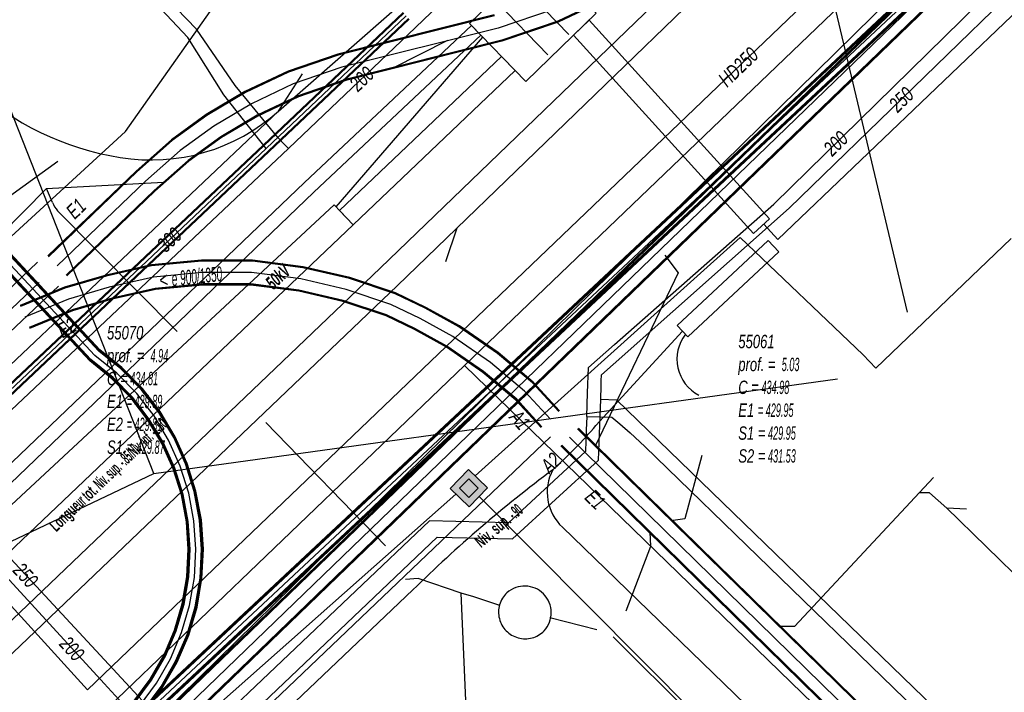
# Model space of a CAD drawing. Header units: metres. Extents: x 2695563 to 2696938, y 1260544 to 1262032.
# Tile 22 of 256: x 2695726 to 2695763, y 1261015 to 1261041. Entities that reach past the tile are written whole.
import ezdxf

# ---------------------------------------------------------------- set-up
doc = ezdxf.new("R2010")
doc.units = ezdxf.units.M
doc.header["$LTSCALE"] = 100
doc.linetypes.add('AUSGEZOGEN', pattern=[0])
doc.linetypes.add('STRICHLINIE2_S3', pattern=[0.25, 0.15, -0.1])
for name, color, linetype in [('Eau portable_Cadastre des conduites_Conduite', 171, 'AUSGEZOGEN'), ('Eau potable_Cadastre des conduites_Conduite_Texte', 171, 'AUSGEZOGEN'), ('EU_Cadastre des conduites', 24, 'AUSGEZOGEN'), ('EU_Cadastre des conduites – Texte', 7, 'AUSGEZOGEN'), ('EU_Cadastre des conduites_Axe de tracé', 24, 'AUSGEZOGEN'), ('EU_Cadastre des conduites_Regard normalisé – Texte', 24, 'AUSGEZOGEN'), ('EU_Cadastre des conduites_Regard – Polygone de détail', 24, 'AUSGEZOGEN'), ('EU_Cadastre des conduites_Texte entrée-sortie', 24, 'AUSGEZOGEN'), ('Gaz_Cadastre des conduites_Conduite', 32, 'AUSGEZOGEN'), ('Gaz_Cadastre des conduites_Conduite_Texte', 32, 'AUSGEZOGEN'), ('Réseau électrique_Cadastre des conduite_Bord du tracé', 1, 'AUSGEZOGEN'), ('Réseau électrique_Cadastre des conduite_Tronçon de tracé', 1, 'AUSGEZOGEN'), ('Réseau électrique_Cadastre des conduite_Tronçon de tracé_Texte', 1, 'AUSGEZOGEN'), ('Réseau électrique_Cadastre des conduites_Ouvrage_Surface-Ligne-Point', 1, 'AUSGEZOGEN'), ('Réseau électrique_Point altimétrique_Texte', 7, 'AUSGEZOGEN'), ('Télécommunications_SW_Cadastre des conduites_Bord du tracé', 94, 'AUSGEZOGEN'), ('Télécommunications_SW_Cadastre des conduites_Ouvrage', 94, 'AUSGEZOGEN')]:
    doc.layers.add(name, color=color, linetype=linetype)
doc.styles.add('ARIAL', font='arial.ttf')
doc.styles.add('ARIALNARROW', font='ARIALN.TTF')
pattern_1 = [(0, (2708005, 1273150), (6075, 6075), [6075, -6075]), (90, (2708005, 1273150), (-6075, 6075), [6075, -6075])]

# ---------------------------------------------------------------- blocks, each defined once
blk = doc.blocks.new('COMPLEXOBJECT_1511')
at = {"layer": 'EU_Cadastre des conduites_Regard – Polygone de détail', "color": 24, "linetype": 'STRICHLINIE2_S3', "transparency": 33554687}
for centre, radius, start, end in [((5744.344, 11018.566), 1.004, 44.6344, 131.7185), ((5744.366, 11018.587), 1.004, 133.4726, 315.2353), ((5744.343, 11018.565), 1.005, 317.077, 44.6529)]:
    blk.add_arc(centre, radius, start, end, dxfattribs=at)
blk = doc.blocks.new('COMPLEXOBJECT_2309')
at = {"layer": 'Réseau électrique_Cadastre des conduite_Tronçon de tracé', "color": 1, "linetype": 'AUSGEZOGEN', "transparency": 33554687}
blk.add_line((5747.032, 11025.619), (5750.295, 11029.169), dxfattribs=at)
blk.add_arc((5732.505, 11038.17), 19.198, 312.2177, 319.1738, dxfattribs=at)
blk = doc.blocks.new('COMPLEXOBJECT_2523')
at = {"layer": 'Réseau électrique_Cadastre des conduite_Tronçon de tracé', "color": 1, "linetype": 'AUSGEZOGEN', "transparency": 33554687}
blk.add_line((5731.259, 11029.158), (5726.754, 11033.713), dxfattribs=at)
blk.add_lwpolyline([(5726.56, 11034.029), (5726.339, 11034.545), (5730.74, 11034.795)], dxfattribs=at)
blk.add_arc((5727.342, 11034.292), 0.825, 198.5642, 224.5293, dxfattribs=at)
blk = doc.blocks.new('COMPLEXOBJECT_2755')
at = {"layer": 'Télécommunications_SW_Cadastre des conduites_Bord du tracé', "color": 94, "linetype": 'AUSGEZOGEN', "transparency": 33554687}
blk.add_line((5727.343, 11011.463), (5768.592, 11051.978), dxfattribs=at)

msp = doc.modelspace()

# ---------------------------------------------------------------- hatches: boundary and pattern name
at = {"layer": 'Réseau électrique_Cadastre des conduite_Bord du tracé', "lineweight": 18, "transparency": 33554687}
h = msp.add_hatch(dxfattribs=at)
h.set_pattern_fill('MUSTER', color=1, scale=6075, style=0, pattern_type=2)
h.set_pattern_definition(pattern_1)
h.paths.add_polyline_path([(2695722.339, 1261014.616), (2695722.973, 1261013.952), (2695740.509, 1261030.698), (2695765.875, 1261055.225), (2695796.332, 1261084.212), (2695795.758, 1261084.829), (2695765.279, 1261055.852), (2695739.873, 1261031.361)], flags=0)
h = msp.add_hatch(dxfattribs=at)
h.set_pattern_fill('MUSTER', color=1, scale=6075, style=0, pattern_type=2)
h.set_pattern_definition(pattern_1)
h.paths.add_polyline_path([(2695703.043, 1261001.255), (2695737.375, 1261034.217), (2695743.661, 1261040.14), (2695743.312, 1261040.501), (2695737.028, 1261034.581), (2695700.244, 1260999.403), (2695702.504, 1261000.984)], flags=0)
h = msp.add_hatch(dxfattribs=at)
h.set_pattern_fill('MUSTER', color=1, scale=6075, style=0, pattern_type=2)
h.set_pattern_definition(pattern_1)
h.paths.add_polyline_path([(2695747.744, 1261040.702), (2695747.157, 1261040.134), (2695753.934, 1261032.666), (2695754.536, 1261033.213)], flags=0)
h = msp.add_hatch(dxfattribs=at)
h.set_pattern_fill('MUSTER', color=1, scale=6075, style=0, pattern_type=2)
h.set_pattern_definition(pattern_1)
h.paths.add_polyline_path([(2695744.441, 1261039.333), (2695738.336, 1261033.536), (2695738.852, 1261032.993), (2695744.955, 1261038.802)], flags=0)
h = msp.add_hatch(dxfattribs=at)
h.set_pattern_fill('MUSTER', color=1, scale=6075, style=0, pattern_type=2)
h.set_pattern_definition(pattern_1)
h.paths.add_polyline_path([(2695738.14, 1261033.742), (2695725.987, 1261022.438), (2695709.807, 1261006.777), (2695710.519, 1261006.029), (2695738.852, 1261032.993)], flags=0)
h = msp.add_hatch(dxfattribs=at)
h.set_pattern_fill('MUSTER', color=1, scale=6075, style=0, pattern_type=2)
h.set_pattern_definition(pattern_1)
h.paths.add_polyline_path([(2695754.491, 1261032.398), (2695751.058, 1261029.202), (2695751.458, 1261028.772), (2695754.891, 1261031.969)], flags=0)
at = {"layer": 'Réseau électrique_Cadastre des conduites_Ouvrage_Surface-Ligne-Point', "lineweight": 18, "transparency": 33554687}
h = msp.add_hatch(dxfattribs=at)
h.set_pattern_fill('MUSTER', color=1, scale=4050, style=0, pattern_type=2)
h.set_pattern_definition([(0, (2703955, 1269100), (4050, 4050), [4050, -4050]), (90, (2703955, 1269100), (-4050, 4050), [4050, -4050])])
h.paths.add_polyline_path([(2695748.013, 1261040.963), (2695745.893, 1261043.155), (2695743.234, 1261040.582), (2695745.354, 1261038.39)], flags=0)
at = {"layer": 'Télécommunications_SW_Cadastre des conduites_Ouvrage', "transparency": 33554687}
for points in [[(2695743.221, 1261022.36), (2695743.92, 1261023.076), (2695743.204, 1261023.774), (2695742.505, 1261023.059)], [(2695743.217, 1261022.714), (2695743.566, 1261023.071), (2695743.208, 1261023.421), (2695742.859, 1261023.063)]]:
    msp.add_hatch(color=7, dxfattribs=at).paths.add_polyline_path(points)

# ---------------------------------------------------------------- linework, layer by layer
at = {"layer": 'Eau portable_Cadastre des conduites_Conduite', "color": 7, "linetype": 'AUSGEZOGEN', "transparency": 33554687}
for points in [[(2695722.774, 1261023.016), (2695723.181, 1261023.388), (2695723.732, 1261023.908), (2695736.416, 1261035.865), (2695741.209, 1261040.431), (2695743.57, 1261042.701), (2695745.68, 1261043.119), (2695754.943, 1261052.063), (2695756.77, 1261053.865), (2695764.114, 1261062.228), (2695765.018, 1261063.257)], [(2695747.653, 1261025.769), (2695747.687, 1261026.658), (2695747.724, 1261027.619), (2695748.699, 1261028.479), (2695754.703, 1261033.774), (2695772.087, 1261050.831), (2695773.594, 1261052.294)], [(2695734.409, 1261038.239), (2695732.959, 1261040.37), (2695730.31, 1261043.119)], [(2695736.416, 1261035.865), (2695736.287, 1261036.001), (2695736.032, 1261036.273), (2695734.409, 1261038.239)], [(2695747.653, 1261025.769), (2695747.633, 1261025.249), (2695747.604, 1261024.446), (2695744.709, 1261021.767), (2695741.725, 1261021.841), (2695733.408, 1261013.926), (2695733.154, 1261013.685), (2695732.176, 1261012.754)], [(2695747.653, 1261025.769), (2695748.594, 1261025.75), (2695748.906, 1261025.488), (2695749.296, 1261025.159), (2695749.838, 1261024.634), (2695768.576, 1261006.454), (2695773.895, 1261001.262), (2695787.668, 1260987.873), (2695795.293, 1260980.379), (2695805.162, 1260970.74), (2695811.352, 1260964.732), (2695816.951, 1260959.24), (2695820.265, 1260956.026), (2695824.834, 1260951.583), (2695830.431, 1260946.151), (2695831.445, 1260945.129), (2695833.738, 1260942.9), (2695834.365, 1260942.29)], [(2695722.774, 1261023.016), (2695723.286, 1261022.457), (2695729.475, 1261015.702), (2695730.715, 1261014.349), (2695731.816, 1261013.147), (2695732.176, 1261012.754)]]:
    msp.add_lwpolyline(points, dxfattribs=at)
at = {"layer": 'EU_Cadastre des conduites', "linetype": 'AUSGEZOGEN', "transparency": 33554687}
for p, q in [((2695748.393, 1261041.545), (2695746.566, 1261040.665)), ((2695748.403, 1261041.528), (2695746.573, 1261040.646)), ((2695748.413, 1261041.51), (2695746.581, 1261040.628)), ((2695744.167, 1261040.908), (2695738.282, 1261039.426)), ((2695744.173, 1261040.889), (2695738.288, 1261039.407)), ((2695744.178, 1261040.87), (2695738.293, 1261039.388)), ((2695746.566, 1261040.665), (2695744.45, 1261039.948)), ((2695746.573, 1261040.646), (2695744.455, 1261039.929)), ((2695746.581, 1261040.628), (2695744.461, 1261039.91)), ((2695744.45, 1261039.948), (2695738.567, 1261038.466)), ((2695744.455, 1261039.929), (2695738.572, 1261038.447)), ((2695744.461, 1261039.91), (2695738.578, 1261038.428)), ((2695738.282, 1261039.426), (2695736.404, 1261038.781)), ((2695738.288, 1261039.407), (2695736.411, 1261038.763)), ((2695738.293, 1261039.388), (2695736.419, 1261038.744)), ((2695736.404, 1261038.781), (2695734.776, 1261038.011)), ((2695736.411, 1261038.763), (2695734.785, 1261037.993)), ((2695736.419, 1261038.744), (2695734.795, 1261037.975)), ((2695738.567, 1261038.466), (2695736.781, 1261037.854)), ((2695738.572, 1261038.447), (2695736.789, 1261037.835)), ((2695738.578, 1261038.428), (2695736.796, 1261037.817)), ((2695734.776, 1261038.011), (2695733.322, 1261037.15)), ((2695734.785, 1261037.993), (2695733.333, 1261037.134)), ((2695734.795, 1261037.975), (2695733.344, 1261037.117)), ((2695736.781, 1261037.854), (2695735.245, 1261037.127)), ((2695736.789, 1261037.835), (2695735.255, 1261037.109)), ((2695736.796, 1261037.817), (2695735.264, 1261037.091)), ((2695733.322, 1261037.15), (2695732.007, 1261036.198)), ((2695733.333, 1261037.134), (2695732.02, 1261036.183)), ((2695733.344, 1261037.117), (2695732.032, 1261036.167)), ((2695735.245, 1261037.127), (2695733.872, 1261036.313)), ((2695735.255, 1261037.109), (2695733.883, 1261036.296)), ((2695735.264, 1261037.091), (2695733.894, 1261036.28)), ((2695733.872, 1261036.313), (2695732.634, 1261035.417)), ((2695733.883, 1261036.296), (2695732.646, 1261035.401)), ((2695733.894, 1261036.28), (2695732.659, 1261035.386)), ((2695732.007, 1261036.198), (2695730.677, 1261035.02)), ((2695732.02, 1261036.183), (2695730.691, 1261035.006)), ((2695732.032, 1261036.167), (2695730.704, 1261034.991)), ((2695732.634, 1261035.417), (2695731.356, 1261034.285)), ((2695732.646, 1261035.401), (2695731.369, 1261034.27)), ((2695732.659, 1261035.386), (2695731.383, 1261034.256)), ((2695730.677, 1261035.02), (2695727.349, 1261031.821)), ((2695730.691, 1261035.006), (2695727.363, 1261031.806)), ((2695730.704, 1261034.991), (2695727.376, 1261031.792)), ((2695731.356, 1261034.285), (2695728.042, 1261031.1)), ((2695731.369, 1261034.27), (2695728.055, 1261031.086)), ((2695731.383, 1261034.256), (2695728.069, 1261031.071)), ((2695731.256, 1261031.487), (2695729.545, 1261031.095)), ((2695731.26, 1261031.467), (2695729.55, 1261031.076)), ((2695733.147, 1261031.663), (2695731.256, 1261031.487)), ((2695733.148, 1261031.643), (2695731.26, 1261031.467)), ((2695733.149, 1261031.623), (2695731.263, 1261031.448)), ((2695735.062, 1261031.663), (2695733.147, 1261031.663)), ((2695735.061, 1261031.643), (2695733.148, 1261031.643)), ((2695735.06, 1261031.623), (2695733.149, 1261031.623)), ((2695736.964, 1261031.375), (2695735.06, 1261031.623)), ((2695736.968, 1261031.394), (2695735.061, 1261031.643)), ((2695736.971, 1261031.414), (2695735.062, 1261031.663)), ((2695729.545, 1261031.095), (2695727.976, 1261030.641)), ((2695731.263, 1261031.448), (2695729.555, 1261031.057)), ((2695738.715, 1261030.972), (2695736.964, 1261031.375)), ((2695738.72, 1261030.991), (2695736.968, 1261031.394)), ((2695738.726, 1261031.01), (2695736.971, 1261031.414)), ((2695729.55, 1261031.076), (2695727.983, 1261030.622)), ((2695729.555, 1261031.057), (2695727.989, 1261030.604)), ((2695733.189, 1261030.763), (2695731.399, 1261030.596)), ((2695733.19, 1261030.743), (2695731.402, 1261030.577)), ((2695733.191, 1261030.723), (2695731.406, 1261030.557)), ((2695735.004, 1261030.763), (2695733.189, 1261030.763)), ((2695735.003, 1261030.743), (2695733.19, 1261030.743)), ((2695735.002, 1261030.723), (2695733.191, 1261030.723)), ((2695736.805, 1261030.488), (2695735.002, 1261030.723)), ((2695736.808, 1261030.508), (2695735.003, 1261030.743)), ((2695736.812, 1261030.527), (2695735.004, 1261030.763)), ((2695740.436, 1261030.394), (2695738.715, 1261030.972)), ((2695740.444, 1261030.413), (2695738.72, 1261030.991)), ((2695740.451, 1261030.431), (2695738.726, 1261031.01)), ((2695727.976, 1261030.641), (2695726.308, 1261029.949)), ((2695727.983, 1261030.622), (2695726.316, 1261029.931)), ((2695727.989, 1261030.604), (2695726.323, 1261029.912)), ((2695731.399, 1261030.596), (2695729.771, 1261030.223)), ((2695731.402, 1261030.577), (2695729.776, 1261030.204)), ((2695731.406, 1261030.557), (2695729.781, 1261030.185)), ((2695738.47, 1261030.104), (2695736.805, 1261030.488)), ((2695738.476, 1261030.123), (2695736.808, 1261030.508)), ((2695738.481, 1261030.142), (2695736.812, 1261030.527)), ((2695741.573, 1261029.848), (2695740.436, 1261030.394)), ((2695741.582, 1261029.865), (2695740.444, 1261030.413)), ((2695741.591, 1261029.883), (2695740.451, 1261030.431)), ((2695729.771, 1261030.223), (2695728.275, 1261029.79)), ((2695729.776, 1261030.204), (2695728.281, 1261029.772)), ((2695729.781, 1261030.185), (2695728.288, 1261029.753)), ((2695740.097, 1261029.559), (2695738.47, 1261030.104)), ((2695740.104, 1261029.577), (2695738.476, 1261030.123)), ((2695740.112, 1261029.596), (2695738.481, 1261030.142)), ((2695728.275, 1261029.79), (2695726.653, 1261029.118)), ((2695728.281, 1261029.772), (2695726.66, 1261029.099)), ((2695728.288, 1261029.753), (2695726.668, 1261029.081)), ((2695742.841, 1261029.152), (2695741.573, 1261029.848)), ((2695742.851, 1261029.169), (2695741.582, 1261029.865)), ((2695742.862, 1261029.186), (2695741.591, 1261029.883)), ((2695741.161, 1261029.047), (2695740.097, 1261029.559)), ((2695741.17, 1261029.065), (2695740.104, 1261029.577)), ((2695741.179, 1261029.082), (2695740.112, 1261029.596)), ((2695742.366, 1261028.386), (2695741.161, 1261029.047)), ((2695742.377, 1261028.403), (2695741.17, 1261029.065)), ((2695742.387, 1261028.42), (2695741.179, 1261029.082)), ((2695744.29, 1261028.145), (2695742.841, 1261029.152)), ((2695744.302, 1261028.161), (2695742.851, 1261029.169)), ((2695744.314, 1261028.177), (2695742.862, 1261029.186)), ((2695743.744, 1261027.429), (2695742.366, 1261028.386)), ((2695743.756, 1261027.445), (2695742.377, 1261028.403)), ((2695743.768, 1261027.461), (2695742.387, 1261028.42)), ((2695745.613, 1261027.039), (2695744.29, 1261028.145)), ((2695745.627, 1261027.054), (2695744.302, 1261028.161)), ((2695745.641, 1261027.068), (2695744.314, 1261028.177)), ((2695744.989, 1261026.388), (2695743.744, 1261027.429)), ((2695745.003, 1261026.402), (2695743.756, 1261027.445)), ((2695745.017, 1261026.417), (2695743.768, 1261027.461)), ((2695746.602, 1261025.957), (2695745.613, 1261027.039)), ((2695746.616, 1261025.97), (2695745.627, 1261027.054)), ((2695746.631, 1261025.984), (2695745.641, 1261027.068)), ((2695745.937, 1261025.35), (2695744.989, 1261026.388)), ((2695745.952, 1261025.364), (2695745.003, 1261026.402)), ((2695745.966, 1261025.377), (2695745.017, 1261026.417)), ((2695791.546, 1260981.959), (2695747.312, 1261025.301)), ((2695791.56, 1260981.973), (2695747.326, 1261025.315)), ((2695791.574, 1260981.988), (2695747.34, 1261025.33)), ((2695790.916, 1260981.316), (2695746.682, 1261024.658)), ((2695790.93, 1260981.331), (2695746.696, 1261024.673)), ((2695790.944, 1260981.345), (2695746.71, 1261024.687))]:
    msp.add_line(p, q, dxfattribs=at)
at = {"layer": 'EU_Cadastre des conduites', "color": 255, "transparency": 33554687}
for p, q in [((2695746.384, 1261041.11), (2695744.314, 1261040.409)), ((2695744.314, 1261040.409), (2695738.43, 1261038.927)), ((2695738.43, 1261038.927), (2695736.6, 1261038.299)), ((2695736.6, 1261038.299), (2695735.02, 1261037.551)), ((2695735.02, 1261037.551), (2695733.608, 1261036.715)), ((2695733.608, 1261036.715), (2695732.333, 1261035.792)), ((2695732.333, 1261035.792), (2695731.03, 1261034.638)), ((2695731.03, 1261034.638), (2695727.709, 1261031.446)), ((2695733.169, 1261031.193), (2695731.331, 1261031.022)), ((2695735.032, 1261031.193), (2695733.169, 1261031.193)), ((2695736.888, 1261030.951), (2695735.032, 1261031.193)), ((2695731.331, 1261031.022), (2695729.663, 1261030.64)), ((2695738.598, 1261030.557), (2695736.888, 1261030.951)), ((2695729.663, 1261030.64), (2695728.132, 1261030.197)), ((2695740.274, 1261029.995), (2695738.598, 1261030.557)), ((2695728.132, 1261030.197), (2695726.488, 1261029.515)), ((2695741.376, 1261029.465), (2695740.274, 1261029.995)), ((2695742.614, 1261028.786), (2695741.376, 1261029.465)), ((2695744.029, 1261027.803), (2695742.614, 1261028.786)), ((2695745.315, 1261026.728), (2695744.029, 1261027.803)), ((2695746.284, 1261025.667), (2695745.315, 1261026.728)), ((2695791.245, 1260981.652), (2695747.011, 1261024.994))]:
    msp.add_line(p, q, dxfattribs=at)
at = {"layer": 'EU_Cadastre des conduites', "color": 24, "linetype": 'AUSGEZOGEN', "transparency": 33554687}
for p, q in [((2695742.415, 1261039.942), (2695740.347, 1261038.894)), ((2695750.593, 1261031.846), (2695751.099, 1261031.182)), ((2695751.099, 1261031.182), (2695747.977, 1261024.65)), ((2695727.022, 1261030.813), (2695717.725, 1261021.998)), ((2695746.288, 1261025.007), (2695688.59, 1260969.95)), ((2695767.638, 1261016.051), (2695761.195, 1261022.335)), ((2695748.039, 1261017.727), (2695746.259, 1261018.179)), ((2695760.086, 1261006.095), (2695748.652, 1261017.462))]:
    msp.add_line(p, q, dxfattribs=at)
for points in [[(2695751.99, 1261024.304), (2695751.349, 1261021.918), (2695750.906, 1261021.851)], [(2695760.717, 1261023.468), (2695755.482, 1261017.851), (2695754.934, 1261017.851)], [(2695761.965, 1261022.276), (2695761.224, 1261022.309), (2695760.572, 1261022.894), (2695760.194, 1261022.899)], [(2695749.134, 1261018.451), (2695750.066, 1261020.888), (2695750.047, 1261021.408)], [(2695742.92, 1261019.11), (2695741.3, 1261019.659), (2695740.832, 1261019.633)], [(2695740.701, 1261011.539), (2695740.303, 1261011.974), (2695740.303, 1261012.396), (2695743.105, 1261015.063), (2695742.92, 1261019.11)], [(2695744.385, 1261018.647), (2695743.402, 1261018.969), (2695742.92, 1261019.11)]]:
    msp.add_lwpolyline(points, dxfattribs=at)
at = {"layer": 'EU_Cadastre des conduites_Axe de tracé', "color": 24, "linetype": 'AUSGEZOGEN', "transparency": 33554687}
for p, q in [((2695726.963, 1261031.58), (2695718.55, 1261023.674)), ((2695719.382, 1261022.809), (2695727.761, 1261030.683))]:
    msp.add_line(p, q, dxfattribs=at)
at = {"layer": 'Gaz_Cadastre des conduites_Conduite', "color": 32, "linetype": 'AUSGEZOGEN', "transparency": 33554687}
msp.add_line((2695730.074, 1261016.646), (2695769.151, 1261054.06), dxfattribs=at)
at = {"layer": 'Gaz_Cadastre des conduites_Conduite', "linetype": 'AUSGEZOGEN', "transparency": 33554687}
for p, q in [((2695735.46, 1261035.995), (2695740.737, 1261040.991)), ((2695735.473, 1261035.981), (2695740.75, 1261040.978)), ((2695735.486, 1261035.967), (2695740.762, 1261040.964)), ((2695735.666, 1261035.777), (2695740.94, 1261040.77)), ((2695735.679, 1261035.763), (2695740.952, 1261040.756)), ((2695735.692, 1261035.749), (2695740.965, 1261040.743)), ((2695723.04, 1261024.269), (2695735.46, 1261035.995)), ((2695723.053, 1261024.255), (2695735.473, 1261035.981)), ((2695723.066, 1261024.241), (2695735.486, 1261035.967)), ((2695723.246, 1261024.051), (2695735.666, 1261035.777)), ((2695723.259, 1261024.037), (2695735.679, 1261035.763)), ((2695723.272, 1261024.023), (2695735.692, 1261035.749))]:
    msp.add_line(p, q, dxfattribs=at)
at = {"layer": 'Gaz_Cadastre des conduites_Conduite', "color": 255, "linetype": 'AUSGEZOGEN', "transparency": 33554687}
for p, q in [((2695735.576, 1261035.872), (2695740.851, 1261040.867)), ((2695723.156, 1261024.146), (2695735.576, 1261035.872))]:
    msp.add_line(p, q, dxfattribs=at)
at = {"layer": 'Gaz_Cadastre des conduites_Conduite', "color": 32, "linetype": 'AUSGEZOGEN', "transparency": 33554687}
for points in [[(2695638.413, 1261115.645), (2695649.945, 1261102.813), (2695657.938, 1261093.958), (2695721.106, 1261023.982), (2695728.847, 1261015.47), (2695730.074, 1261016.646)], [(2695748.184, 1261026.419), (2695748.197, 1261026.908), (2695748.203, 1261027.116), (2695748.21, 1261027.337), (2695748.65, 1261027.728), (2695755.284, 1261033.617), (2695774.02, 1261051.821)], [(2695733.984, 1261037.889), (2695732.622, 1261040.057), (2695730.021, 1261042.843)], [(2695735.576, 1261035.872), (2695734.727, 1261036.947), (2695733.984, 1261037.889)], [(2695733.09, 1261012.717), (2695733.358, 1261012.972), (2695742.024, 1261021.223), (2695744.859, 1261021.156), (2695748.098, 1261024.121), (2695748.134, 1261025.099), (2695748.184, 1261026.419)], [(2695748.184, 1261026.419), (2695748.771, 1261026.401), (2695773.135, 1261002.797), (2695792.817, 1260983.606), (2695796.034, 1260980.465), (2695805.957, 1260970.774), (2695812.102, 1260964.795), (2695819.371, 1260957.632), (2695825.575, 1260951.618), (2695832.069, 1260945.306)], [(2695723.156, 1261024.146), (2695723.838, 1261023.45), (2695723.817, 1261022.702), (2695724.021, 1261022.482), (2695729.966, 1261016.08), (2695731.083, 1261014.879), (2695732.75, 1261013.083), (2695733.09, 1261012.717)]]:
    msp.add_lwpolyline(points, dxfattribs=at)
at = {"layer": 'Réseau électrique_Cadastre des conduite_Bord du tracé', "color": 1, "linetype": 'AUSGEZOGEN', "transparency": 33554687}
for points in [[(2695722.339, 1261014.616), (2695722.973, 1261013.952), (2695740.509, 1261030.698), (2695765.875, 1261055.225), (2695796.332, 1261084.212), (2695795.758, 1261084.829), (2695765.279, 1261055.852), (2695739.873, 1261031.361), (2695722.339, 1261014.616)], [(2695703.043, 1261001.255), (2695737.375, 1261034.217), (2695743.661, 1261040.14), (2695743.312, 1261040.501), (2695737.028, 1261034.581), (2695700.244, 1260999.403), (2695702.504, 1261000.984), (2695703.043, 1261001.255)], [(2695747.744, 1261040.702), (2695747.157, 1261040.134), (2695753.934, 1261032.666), (2695754.536, 1261033.213), (2695747.744, 1261040.702)], [(2695744.441, 1261039.333), (2695738.336, 1261033.536), (2695738.852, 1261032.993), (2695744.955, 1261038.802), (2695744.441, 1261039.333)], [(2695738.14, 1261033.742), (2695725.987, 1261022.438), (2695709.807, 1261006.777), (2695710.519, 1261006.029), (2695738.852, 1261032.993), (2695738.14, 1261033.742)], [(2695754.491, 1261032.398), (2695751.058, 1261029.202), (2695751.458, 1261028.772), (2695754.891, 1261031.969), (2695754.491, 1261032.398)]]:
    msp.add_lwpolyline(points, close=True, dxfattribs=at)
at = {"layer": 'Réseau électrique_Cadastre des conduite_Tronçon de tracé', "color": 1, "linetype": 'AUSGEZOGEN', "transparency": 33554687}
for p, q in [((2695754.848, 1261032.434), (2695767.459, 1261044.498)), ((2695736.04, 1261037.274), (2695742.297, 1261042.768)), ((2695738.213, 1261033.665), (2695743.74, 1261040.058)), ((2695736.04, 1261037.274), (2695736.95, 1261038.687)), ((2695732.509, 1261033.935), (2695736.04, 1261037.274)), ((2695721.315, 1261023.337), (2695732.509, 1261033.935)), ((2695754.325, 1261033.021), (2695754.848, 1261032.434)), ((2695742.346, 1261031.607), (2695742.772, 1261032.881)), ((2695740.07, 1261020.89), (2695735.565, 1261025.538)), ((2695731.348, 1261023.625), (2695734.434, 1261024.052)), ((2695707.887, 1261012.45), (2695731.348, 1261023.625)), ((2695754.317, 1261014.263), (2695746.739, 1261021.597)), ((2695727.858, 1261006.637), (2695741.107, 1261019.239))]:
    msp.add_line(p, q, dxfattribs=at)
msp.add_lwpolyline([(2695727.309, 1261034.355), (2695721.269, 1261028.245), (2695718.97, 1261030.764)], dxfattribs=at)
for centre, radius, start, end in [((2695731.823, 1261046.302), 10.912, 227.6728, 260.8268), ((2695731.242, 1261042.617), 7.182, 260.7141, 311.9223), ((2695752.574, 1261027.931), 1.524, 142.1515, 242.7206), ((2695777.766, 1260981.871), 52.348, 126.8462, 134.4513), ((2695747.97, 1261022.917), 1.805, 152.0906, 226.9971)]:
    msp.add_arc(centre, radius, start, end, dxfattribs=at)
at = {"layer": 'Réseau électrique_Cadastre des conduites_Ouvrage_Surface-Ligne-Point', "color": 1, "linetype": 'AUSGEZOGEN', "transparency": 33554687}
for p, q in [((2695756.116, 1261044.903), (2695759.729, 1261029.705)), ((2695731.348, 1261023.625), (2695724.225, 1261041.69)), ((2695734.434, 1261024.052), (2695757.102, 1261027.191))]:
    msp.add_line(p, q, dxfattribs=at)
at = {"layer": 'Réseau électrique_Cadastre des conduites_Ouvrage_Surface-Ligne-Point', "color": 1, "linetype": 'STRICHLINIE2_S3', "transparency": 33554687}
for p, q in [((2695746.975, 1261040.167), (2695745.063, 1261042.143)), ((2695746.184, 1261039.402), (2695744.272, 1261041.378))]:
    msp.add_line(p, q, dxfattribs=at)
at = {"layer": 'Réseau électrique_Cadastre des conduites_Ouvrage_Surface-Ligne-Point', "color": 1, "linetype": 'AUSGEZOGEN', "transparency": 33554687}
msp.add_lwpolyline([(2695748.013, 1261040.963), (2695745.893, 1261043.155), (2695743.234, 1261040.582), (2695745.354, 1261038.39), (2695748.013, 1261040.963)], close=True, dxfattribs=at)
at = {"layer": 'Télécommunications_SW_Cadastre des conduites_Bord du tracé', "linetype": 'AUSGEZOGEN', "transparency": 33554687}
for p, q in [((2695728.294, 1261011.289), (2695806.885, 1261087.167)), ((2695728.313, 1261011.27), (2695806.904, 1261087.148)), ((2695728.332, 1261011.25), (2695806.923, 1261087.128)), ((2695807.549, 1261086.47), (2695727.777, 1261011.838)), ((2695807.57, 1261086.447), (2695727.798, 1261011.815)), ((2695807.592, 1261086.424), (2695727.82, 1261011.792)), ((2695728.85, 1261010.714), (2695807.441, 1261086.592)), ((2695728.869, 1261010.694), (2695807.46, 1261086.572)), ((2695728.888, 1261010.675), (2695807.479, 1261086.553)), ((2695807.822, 1261086.178), (2695728.05, 1261011.546)), ((2695807.844, 1261086.155), (2695728.072, 1261011.523)), ((2695807.865, 1261086.132), (2695728.093, 1261011.5)), ((2695729.272, 1261028.232), (2695692.709, 1261067.504)), ((2695729.295, 1261028.256), (2695692.733, 1261067.526)), ((2695729.317, 1261028.281), (2695692.758, 1261067.548)), ((2695728.931, 1261027.865), (2695692.34, 1261067.166)), ((2695728.953, 1261027.89), (2695692.365, 1261067.188)), ((2695728.976, 1261027.914), (2695692.389, 1261067.21)), ((2695730.102, 1261027.564), (2695729.272, 1261028.232)), ((2695730.124, 1261027.589), (2695729.295, 1261028.256)), ((2695730.146, 1261027.613), (2695729.317, 1261028.281)), ((2695729.765, 1261027.193), (2695728.931, 1261027.865)), ((2695729.788, 1261027.218), (2695728.953, 1261027.89)), ((2695729.81, 1261027.242), (2695728.976, 1261027.914)), ((2695730.867, 1261026.783), (2695730.102, 1261027.564)), ((2695730.892, 1261026.805), (2695730.124, 1261027.589)), ((2695730.917, 1261026.826), (2695730.146, 1261027.613)), ((2695730.489, 1261026.454), (2695729.765, 1261027.193)), ((2695730.514, 1261026.476), (2695729.788, 1261027.218)), ((2695730.539, 1261026.497), (2695729.81, 1261027.242)), ((2695731.535, 1261025.917), (2695730.867, 1261026.783)), ((2695731.563, 1261025.936), (2695730.892, 1261026.805)), ((2695731.59, 1261025.954), (2695730.917, 1261026.826)), ((2695731.121, 1261025.635), (2695730.489, 1261026.454)), ((2695731.149, 1261025.653), (2695730.514, 1261026.476)), ((2695731.176, 1261025.672), (2695730.539, 1261026.497)), ((2695732.097, 1261024.978), (2695731.535, 1261025.917)), ((2695732.126, 1261024.994), (2695731.563, 1261025.936)), ((2695732.156, 1261025.009), (2695731.59, 1261025.954)), ((2695731.653, 1261024.747), (2695731.121, 1261025.635)), ((2695731.682, 1261024.762), (2695731.149, 1261025.653)), ((2695731.711, 1261024.778), (2695731.176, 1261025.672)), ((2695732.138, 1261023.826), (2695731.711, 1261024.778)), ((2695732.544, 1261023.98), (2695732.097, 1261024.978)), ((2695732.575, 1261023.992), (2695732.126, 1261024.994)), ((2695732.606, 1261024.004), (2695732.156, 1261025.009)), ((2695732.076, 1261023.803), (2695731.653, 1261024.747)), ((2695732.107, 1261023.815), (2695731.682, 1261024.762)), ((2695732.385, 1261022.815), (2695732.076, 1261023.803)), ((2695732.417, 1261022.823), (2695732.107, 1261023.815)), ((2695732.449, 1261022.831), (2695732.138, 1261023.826)), ((2695732.871, 1261022.937), (2695732.544, 1261023.98)), ((2695732.903, 1261022.945), (2695732.575, 1261023.992)), ((2695732.935, 1261022.953), (2695732.606, 1261024.004)), ((2695733.073, 1261021.862), (2695732.871, 1261022.937)), ((2695733.105, 1261021.866), (2695732.903, 1261022.945)), ((2695733.138, 1261021.87), (2695732.935, 1261022.953)), ((2695732.576, 1261021.798), (2695732.385, 1261022.815)), ((2695732.608, 1261021.803), (2695732.417, 1261022.823)), ((2695732.641, 1261021.807), (2695732.449, 1261022.831)), ((2695733.146, 1261020.77), (2695733.073, 1261021.862)), ((2695733.179, 1261020.771), (2695733.105, 1261021.866)), ((2695733.212, 1261020.771), (2695733.138, 1261021.87)), ((2695732.646, 1261020.766), (2695732.576, 1261021.798)), ((2695732.679, 1261020.766), (2695732.608, 1261021.803)), ((2695732.712, 1261020.767), (2695732.641, 1261021.807)), ((2695732.593, 1261019.733), (2695732.646, 1261020.766)), ((2695732.626, 1261019.729), (2695732.679, 1261020.766)), ((2695732.659, 1261019.726), (2695732.712, 1261020.767)), ((2695733.091, 1261019.678), (2695733.146, 1261020.77)), ((2695733.124, 1261019.675), (2695733.179, 1261020.771)), ((2695733.157, 1261019.671), (2695733.212, 1261020.771)), ((2695732.42, 1261018.713), (2695732.593, 1261019.733)), ((2695732.452, 1261018.705), (2695732.626, 1261019.729)), ((2695732.485, 1261018.698), (2695732.659, 1261019.726)), ((2695732.908, 1261018.6), (2695733.091, 1261019.678)), ((2695732.94, 1261018.593), (2695733.124, 1261019.675)), ((2695732.973, 1261018.585), (2695733.157, 1261019.671)), ((2695732.128, 1261017.72), (2695732.42, 1261018.713)), ((2695732.159, 1261017.709), (2695732.452, 1261018.705)), ((2695732.19, 1261017.698), (2695732.485, 1261018.698)), ((2695732.599, 1261017.551), (2695732.908, 1261018.6)), ((2695732.63, 1261017.54), (2695732.94, 1261018.593)), ((2695732.662, 1261017.528), (2695732.973, 1261018.585)), ((2695731.721, 1261016.769), (2695732.128, 1261017.72)), ((2695731.751, 1261016.754), (2695732.159, 1261017.709)), ((2695731.78, 1261016.739), (2695732.19, 1261017.698)), ((2695732.169, 1261016.545), (2695732.599, 1261017.551)), ((2695732.199, 1261016.53), (2695732.63, 1261017.54)), ((2695732.228, 1261016.516), (2695732.662, 1261017.528)), ((2695731.205, 1261015.872), (2695731.721, 1261016.769)), ((2695731.233, 1261015.854), (2695731.751, 1261016.754)), ((2695731.261, 1261015.836), (2695731.78, 1261016.739)), ((2695731.624, 1261015.597), (2695732.169, 1261016.545)), ((2695731.652, 1261015.579), (2695732.199, 1261016.53)), ((2695731.679, 1261015.561), (2695732.228, 1261016.516)), ((2695730.587, 1261015.042), (2695731.205, 1261015.872)), ((2695730.613, 1261015.021), (2695731.233, 1261015.854)), ((2695730.638, 1261015), (2695731.261, 1261015.836)), ((2695730.971, 1261014.72), (2695731.624, 1261015.597)), ((2695730.996, 1261014.699), (2695731.652, 1261015.579)), ((2695731.021, 1261014.677), (2695731.679, 1261015.561))]:
    msp.add_line(p, q, dxfattribs=at)
at = {"layer": 'Télécommunications_SW_Cadastre des conduites_Bord du tracé', "color": 255, "transparency": 33554687}
for p, q in [((2695728.591, 1261010.982), (2695807.182, 1261086.86)), ((2695807.707, 1261086.301), (2695727.935, 1261011.669)), ((2695729.124, 1261028.073), (2695692.549, 1261067.357)), ((2695729.956, 1261027.403), (2695729.124, 1261028.073)), ((2695730.703, 1261026.64), (2695729.956, 1261027.403)), ((2695731.356, 1261025.795), (2695730.703, 1261026.64)), ((2695731.904, 1261024.878), (2695731.356, 1261025.795)), ((2695732.341, 1261023.903), (2695731.904, 1261024.878)), ((2695732.66, 1261022.884), (2695732.341, 1261023.903)), ((2695732.857, 1261021.834), (2695732.66, 1261022.884)), ((2695732.929, 1261020.769), (2695732.857, 1261021.834)), ((2695732.875, 1261019.702), (2695732.929, 1261020.769)), ((2695732.696, 1261018.649), (2695732.875, 1261019.702)), ((2695732.395, 1261017.624), (2695732.696, 1261018.649)), ((2695731.975, 1261016.642), (2695732.395, 1261017.624)), ((2695731.442, 1261015.716), (2695731.975, 1261016.642)), ((2695730.804, 1261014.86), (2695731.442, 1261015.716))]:
    msp.add_line(p, q, dxfattribs=at)
at = {"layer": 'Télécommunications_SW_Cadastre des conduites_Bord du tracé', "color": 94, "linetype": 'AUSGEZOGEN', "transparency": 33554687}
for p, q in [((2695724.73, 1261033.225), (2695727.732, 1261035.388)), ((2695743.052, 1261027.688), (2695727.175, 1261012.465)), ((2695743.052, 1261027.688), (2695768.54, 1261002.97)), ((2695728.936, 1261010.621), (2695742.722, 1261022.847)), ((2695743.605, 1261022.754), (2695769.749, 1260996.443))]:
    msp.add_line(p, q, dxfattribs=at)
for points in [[(2695852.266, 1261123.173), (2695848.59, 1261126.089), (2695846.746, 1261125.677), (2695843.596, 1261124.03), (2695806.652, 1261088.671), (2695743.052, 1261027.688)], [(2695724.73, 1261033.225), (2695725.344, 1261032.373), (2695716.111, 1261023.509), (2695730.276, 1261036.507), (2695734.463, 1261042.454)], [(2695763.639, 1261032.473), (2695758.551, 1261027.593), (2695758.066, 1261028.098), (2695753.438, 1261032.518), (2695743.448, 1261023.536)]]:
    msp.add_lwpolyline(points, dxfattribs=at)
at = {"layer": 'Télécommunications_SW_Cadastre des conduites_Ouvrage', "color": 94, "transparency": 33554687}
for points in [[(2695743.221, 1261022.36), (2695743.92, 1261023.076), (2695743.204, 1261023.774), (2695742.505, 1261023.059), (2695743.221, 1261022.36)], [(2695743.217, 1261022.714), (2695743.566, 1261023.071), (2695743.208, 1261023.421), (2695742.859, 1261023.063), (2695743.217, 1261022.714)]]:
    msp.add_lwpolyline(points, close=True, dxfattribs=at)

# ---------------------------------------------------------------- block references
at = {"layer": 'EU_Cadastre des conduites_Regard – Polygone de détail', "color": 24, "linetype": 'STRICHLINIE2_S3', "lineweight": -3, "transparency": 33554687}
msp.add_blockref('COMPLEXOBJECT_1511', (2690000.97, 1249999.81), dxfattribs=at)
at = {"layer": 'Réseau électrique_Cadastre des conduite_Tronçon de tracé', "color": 1, "linetype": 'AUSGEZOGEN', "lineweight": -3, "transparency": 33554687}
for name in ['COMPLEXOBJECT_2523', 'COMPLEXOBJECT_2309']:
    msp.add_blockref(name, (2690000.97, 1249999.81), dxfattribs=at)
at = {"layer": 'Télécommunications_SW_Cadastre des conduites_Bord du tracé', "color": 94, "linetype": 'AUSGEZOGEN', "lineweight": -3, "transparency": 33554687}
msp.add_blockref('COMPLEXOBJECT_2755', (2690000.97, 1249999.81), dxfattribs=at)

# ---------------------------------------------------------------- texts
at = {"layer": 'Eau potable_Cadastre des conduites_Conduite_Texte', "color": 7, "transparency": 33554687, "char_height": 0.55426, "width": 1.10633, "attachment_point": 5, "style": 'ARIAL'}
for insert, rotation in [((2695739.18, 1261038.49), 43.6104), ((2695757.037, 1261036.056), 44.4564), ((2695728.262, 1261017.018), 312.4953)]:
    msp.add_mtext('\\A1;{\\fArial|i1|b0;\\H0.554263;\\W0.700000;\\C7;200}\\P', dxfattribs=dict(at, insert=insert, rotation=rotation))
at = {"layer": 'EU_Cadastre des conduites – Texte', "color": 24, "transparency": 33554687, "insert": (2695732.733, 1261031.025), "char_height": 0.55705, "width": 6, "attachment_point": 5, "rotation": 6.1083, "style": 'ARIAL'}
msp.add_mtext('\\A1;{\\fArial|i1|b0;\\H0.557054;\\W0.700000;\\C24;< \\W0.490000;e 900/1350}\\P', dxfattribs=at)
at = {"layer": 'EU_Cadastre des conduites_Regard normalisé – Texte', "color": 24, "transparency": 33554687, "char_height": 0.50641, "attachment_point": 1, "line_spacing_factor": 1.024096, "style": 'ARIAL'}
for s, insert, width in [('\\A1;{\\fArial|b0|i1|c0|p34;\\W0.69641;55070}\\P{\\fArial|b0|i1|c0|p34;\\H0.99721x;\\W0.69641;prof. = \\W0.48749; 4.94}\\P{\\fArial|b0|i1|c0|p34;\\H0.99721x;\\W0.69641;C =\\W0.48749; 434.81}\\P{\\fArial|b0|i1|c0|p34;\\H0.99721x;\\W0.69641;E1 \\W0.48749;= 429.89}\\P{\\fArial|b0|i1|c0|p34;\\H0.99721x;\\W0.69641;E2 \\W0.48749;= 429.81}\\P{\\fArial|b0|i1|c0|p34;\\H0.99721x;\\W0.69641;S1 =\\W0.48749; 429.87}', (2695729.583, 1261029.179), 2.84586), ('\\A1;{\\fArial|b0|i1|c0|p34;\\W0.69514;55061}\\P{\\fArial|b0|i1|c0|p34;\\H0.99721x;\\W0.69514;prof. = \\W0.4866; 5.03}\\P{\\fArial|b0|i1|c0|p34;\\H0.99721x;\\W0.69514;C =\\W0.4866; 434.98}\\P{\\fArial|b0|i1|c0|p34;\\H0.99721x;\\W0.69514;E1 \\W0.4866;= 429.95}\\P{\\fArial|b0|i1|c0|p34;\\H0.99721x;\\W0.69514;S1 =\\W0.4866; 429.95}\\P{\\fArial|b0|i1|c0|p34;\\H0.99721x;\\W0.69514;S2 =\\W0.4866; 431.53}', (2695753.364, 1261028.849), 2.83722)]:
    msp.add_mtext(s, dxfattribs=dict(at, insert=insert, width=width))
at = {"layer": 'EU_Cadastre des conduites_Texte entrée-sortie', "color": 24, "transparency": 33554687, "char_height": 0.55705, "style": 'ARIAL'}
for s, insert, width, attachment_point, rotation in [('\\A1;{\\fArial|i1|b0;\\H0.557054;\\W0.700000;\\C24;E1}\\P', (2695728.37, 1261033.171), 0.85544, 7, 44.244), ('\\A1;{\\fArial|i1|b0;\\H0.557054;\\W0.700000;\\C24;E2}\\P', (2695727.906, 1261028.708), 0.86376, 7, 28.5246), ('\\A1;{\\fArial|i1|b0;\\H0.557054;\\W0.700000;\\C24;A1}\\P', (2695744.707, 1261025.712), 0.85544, 7, 310.5369), ('\\A1;{\\fArial|i1|b0;\\H0.557054;\\W0.700000;\\C24;A2}\\P', (2695746.255, 1261023.593), 0.86376, 7, 43.6581), ('\\A1;{\\fArial|i1|b0;\\H0.557054;\\W0.700000;\\C24;E1}\\P', (2695747.736, 1261022.876), 0.85544, 4, 315.5832)]:
    msp.add_mtext(s, dxfattribs=dict(at, insert=insert, width=width, attachment_point=attachment_point, rotation=rotation))
at = {"layer": 'Gaz_Cadastre des conduites_Conduite_Texte', "color": 32, "transparency": 33554687, "char_height": 0.55825, "attachment_point": 5, "style": 'ARIAL'}
for s, insert, width, rotation in [('\\A1;{\\fArial|i1|b0;\\H0.558250;\\W0.700000;\\C32;HD250}\\P', (2695753.366, 1261038.939), 1.90938, 43.7553), ('\\A1;{\\fArial|i1|b0;\\H0.558250;\\W0.700000;\\C32;250}\\P', (2695759.507, 1261037.712), 1.11429, 44.1738), ('\\A1;{\\fArial|i1|b0;\\H0.558250;\\W0.700000;\\C32;300}\\P', (2695731.933, 1261032.424), 1.11429, 43.3539), ('\\A1;{\\fArial|i1|b0;\\H0.558250;\\W0.700000;\\C32;250}\\P', (2695726.515, 1261019.788), 1.11429, 312.4926)]:
    msp.add_mtext(s, dxfattribs=dict(at, insert=insert, width=width, rotation=rotation))
at = {"layer": 'Réseau électrique_Cadastre des conduite_Tronçon de tracé_Texte', "color": 1, "transparency": 33554687, "insert": (2695736.024, 1261031.034), "char_height": 0.5075, "width": 1.1278, "attachment_point": 5, "rotation": 44.0181, "style": 'ARIALNARROW'}
msp.add_mtext('\\A1;{\\fArial Narrow|i1|b1;\\H0.507500;\\W0.700000;\\C1;50kV}\\P', dxfattribs=at)
at = {"layer": 'Réseau électrique_Point altimétrique_Texte', "color": 1, "transparency": 33554687, "char_height": 0.45675, "width": 6, "attachment_point": 2, "style": 'ARIALNARROW'}
for s, insert, rotation in [('\\A1;{\\fArial Narrow|b1|i0|c0|p34;\\W0.7;Longue\\W0.49;ur t\\W0.7;ot.\\W0.49; Niv. sup. -.85/Niv. inf. -1.50}', (2695729.469, 1261023.744), 43.6365), ('\\A1;{\\fArial Narrow|b1|i0|c0|p34;\\W0.7;Niv. sup. \\W0.49;-.90}', (2695744.19, 1261021.834), 40.131)]:
    msp.add_mtext(s, dxfattribs=dict(at, insert=insert, rotation=rotation))

doc.saveas('drawing.dxf')
